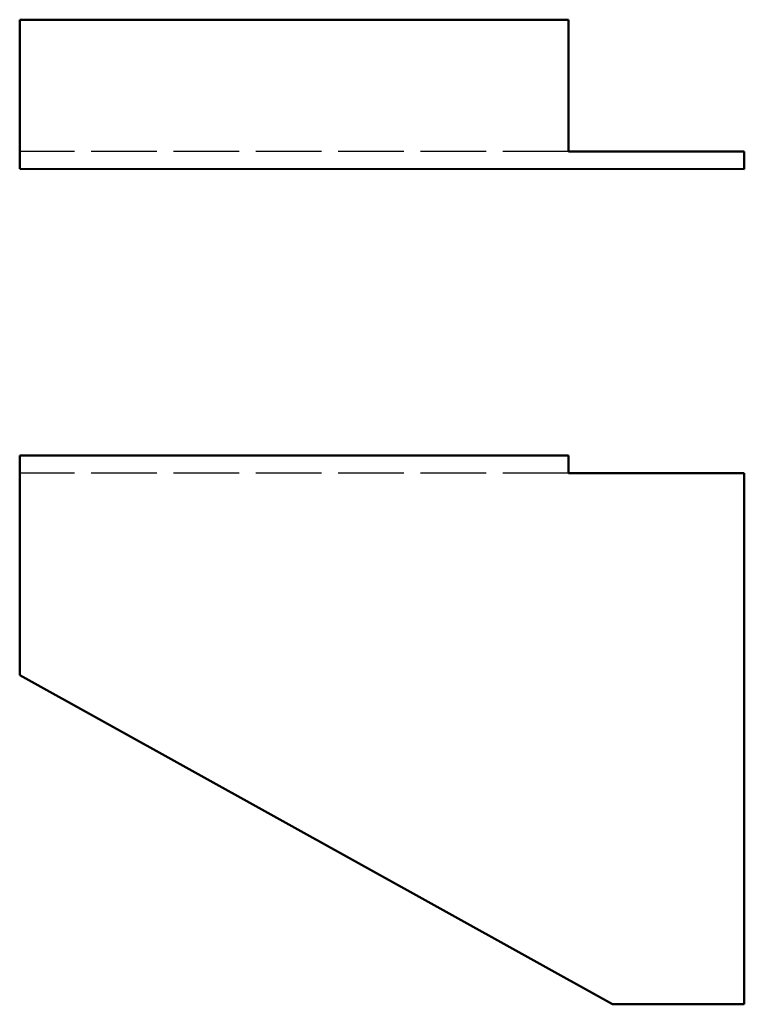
# Model space of a CAD drawing. Header units: millimetres. Extents: x 39 to 369, y 25 to 474.
import ezdxf

# ---------------------------------------------------------------- set-up
doc = ezdxf.new("R2010")
doc.units = ezdxf.units.MM
doc.header["$LTSCALE"] = 5
doc.linetypes.add('AM_ISO02W050', pattern=[7.5, 6, -1.5])
doc.layers.add('AM_0', color=7, linetype='Continuous', lineweight=50)
doc.layers.add('AM_3', color=6, linetype='AM_ISO02W050', lineweight=25)

msp = doc.modelspace()

# ---------------------------------------------------------------- linework, layer by layer
at = {"layer": 'AM_0'}
for p, q in [((39, 473.55), (39, 405.55)), ((289, 473.55), (39, 473.55)), ((289, 413.55), (289, 473.55)), ((369, 413.55), (289, 413.55)), ((369, 405.45), (369, 413.55)), ((39, 405.55), (369, 405.45)), ((39, 275), (39, 175)), ((289, 275), (39, 275)), ((289, 275), (289, 267)), ((289, 267), (369, 267)), ((369, 267), (369, 25)), ((309, 25), (39, 175)), ((369, 25), (309, 25))]:
    msp.add_line(p, q, dxfattribs=at)
at = {"layer": 'AM_3'}
for p, q in [((289, 413.55), (39, 413.55)), ((289, 267), (39, 267))]:
    msp.add_line(p, q, dxfattribs=at)

doc.saveas('drawing.dxf')
